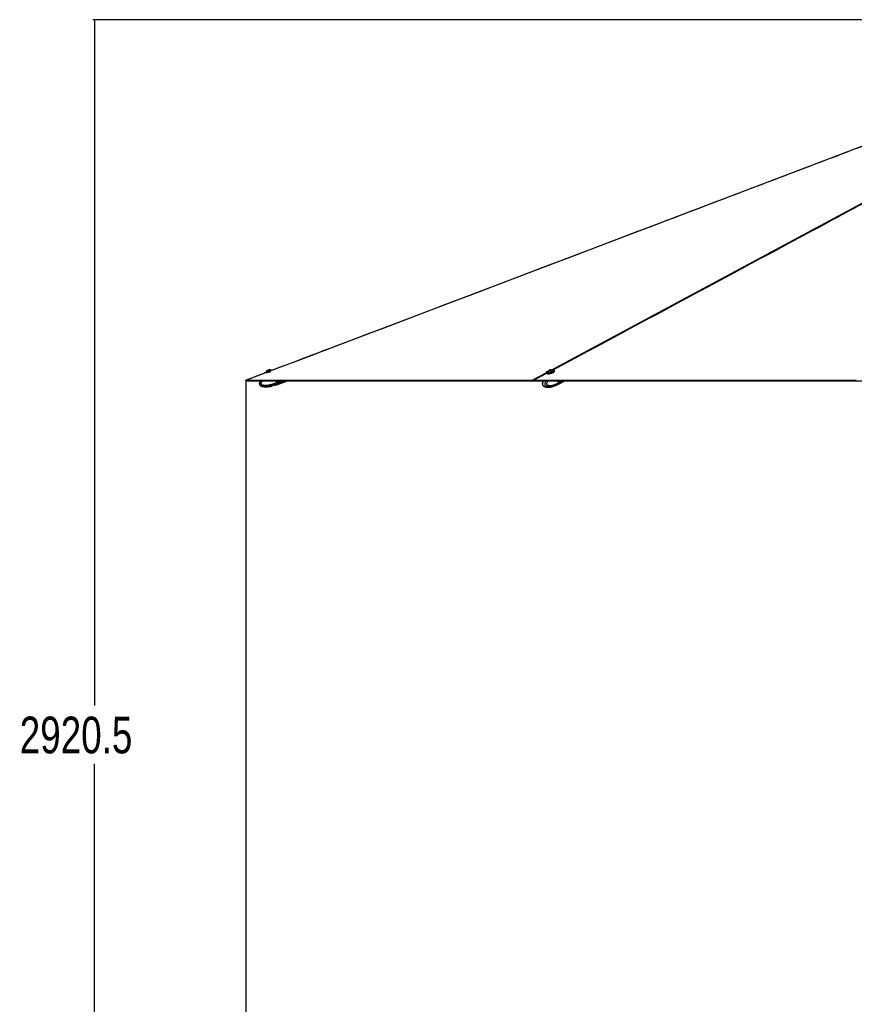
# Paper-space layout '4M DUO Surface plate' of a CAD drawing. Header units: millimetres. Extents: x 20 to 26560, y 40 to 17993.
# Tile 2 of 87: x 299 to 3706, y 4101 to 8122. Entities that reach past the tile are written whole.
import ezdxf

# ---------------------------------------------------------------- set-up
doc = ezdxf.new("R2010")
doc.units = ezdxf.units.MM
doc.layers.add('COMPONENT_GEOMETRY', color=7, linetype='Continuous')
doc.styles.add('SLDTEXTSTYLE0', font='TXT', dxfattribs={"width": 0.75})
doc.dimstyles.new('SLDDIMSTYLE0', dxfattribs={"dimtxt": 150, "dimasz": 6.604, "dimexe": 0, "dimexo": 0.0625, "dimgap": 37.5, "dimtad": 0, "dimtih": 1, "dimtoh": 1, "dimdec": 0, "dimlfac": 0.5, "dimrnd": 1e-09, "dimzin": 12, "dimdsep": 46, "dimtxsty": 'SLDTEXTSTYLE0', "dimsah": 1, "dimcen": 0.09, "dimadec": 0, "dimazin": 3, "dimtfac": 1, "dimtdec": 0, "dimtofl": 0, "dimtmove": 0, "dimatfit": 3, "dimfxl": 1, "dimfrac": 2, "dimtolj": 1, "dimtzin": 12, "dimarcsym": 0})
doc.dimstyles.new('SLDDIMSTYLE1', dxfattribs={"dimtxt": 150, "dimasz": 6.604, "dimexe": 0, "dimexo": 0.0625, "dimgap": 37.5, "dimtad": 0, "dimtih": 1, "dimtoh": 1, "dimdec": 1, "dimlfac": 0.5, "dimrnd": 1e-09, "dimzin": 12, "dimdsep": 46, "dimtxsty": 'SLDTEXTSTYLE0', "dimsah": 1, "dimcen": 0.09, "dimadec": 0, "dimazin": 3, "dimtfac": 1, "dimtdec": 1, "dimtofl": 0, "dimtmove": 0, "dimatfit": 3, "dimfxl": 1, "dimfrac": 2, "dimtolj": 1, "dimtzin": 12, "dimarcsym": 0})

# ---------------------------------------------------------------- blocks, each defined once
blk = doc.blocks.new('_D_10')
at = {"layer": 'COMPONENT_GEOMETRY', "color": 7, "ltscale": 2}
for p, q in [((8984.1, 8122.3), (597.1, 8122.3)), ((603.5, 8122.3), (603.5, 5320.9)), ((603.5, 2281.3), (603.5, 5082.8)), ((8778.9, 2281.3), (597.1, 2281.3))]:
    blk.add_line(p, q, dxfattribs=at)
for points in [[(603.5, 8122.3), (602.5, 8115.7), (604.5, 8115.7)], [(603.5, 2281.3), (604.5, 2287.9), (602.5, 2287.9)]]:
    blk.add_solid(points, dxfattribs=at)
at = {"layer": 'COMPONENT_GEOMETRY', "color": 7, "ltscale": 2, "insert": (298.7, 5276.1), "char_height": 150, "attachment_point": 1, "style": 'SLDTEXTSTYLE0'}
blk.add_mtext('2920.5', dxfattribs=at)
blk = doc.blocks.new('_D_12')
at = {"layer": 'COMPONENT_GEOMETRY', "color": 7, "ltscale": 2}
for p, q in [((1221.8, 6645.1), (1221.8, 3012.8)), ((1221.8, 3019.2), (5098.5, 3019.2)), ((9418.5, 3019.2), (5541.8, 3019.2)), ((9418.5, 2304.9), (9418.5, 3025.5))]:
    blk.add_line(p, q, dxfattribs=at)
for points in [[(1221.8, 3019.2), (1228.4, 3018.2), (1228.4, 3020.2)], [(9418.5, 3019.2), (9411.9, 3020.2), (9411.9, 3018.2)]]:
    blk.add_solid(points, dxfattribs=at)
at = {"layer": 'COMPONENT_GEOMETRY', "color": 7, "ltscale": 2, "insert": (5098.5, 3093.5), "char_height": 150, "attachment_point": 1, "style": 'SLDTEXTSTYLE0'}
blk.add_mtext('4098', dxfattribs=at)

psp = doc.layouts.new('4M DUO Surface plate')

# ---------------------------------------------------------------- linework, layer by layer
at = {"color": 8, "linetype": 'Continuous', "lineweight": 25, "ltscale": 2}
for p, q in [((1300.18, 6678.8), (1223.33, 6649.61)), ((2390.43, 6649.61), (2447.94, 6680.5)), ((2449.49, 6677.1), (2398.32, 6649.61)), ((1352.25, 6642.2), (1350.22, 6647.65)), ((1352.81, 6642.41), (1366.88, 6647.65)), ((1354.54, 6637.79), (1380.97, 6647.65)), ((2501.4, 6640.82), (2499.6, 6647.65)), ((2501.19, 6636.42), (2522.46, 6647.65)), ((2501.79, 6641.03), (2514.33, 6647.65))]:
    psp.add_line(p, q, dxfattribs=at)
at = {"color": 7, "linetype": 'Continuous', "lineweight": 25, "ltscale": 2}
for p, q in [((1298.64, 6680.34), (1299.19, 6678.86)), ((1305.84, 6683.92), (1305.99, 6683.51)), ((1323.79, 6690.15), (1323.64, 6690.57)), ((1331.91, 6691.29), (1331.43, 6692.57)), ((2447.57, 6680.63), (2448.1, 6678.61)), ((2455.09, 6683.45), (2455.2, 6683.04)), ((2459.83, 6689.32), (2460.86, 6690.41)), ((2462.08, 6689.22), (2459.83, 6689.32)), ((2460.86, 6690.41), (2464.14, 6691.41)), ((2461.16, 6689.26), (2460.86, 6690.41)), ((2465.36, 6690.21), (2462.08, 6689.22)), ((2464.14, 6691.41), (2466.39, 6691.31)), ((2464.52, 6689.96), (2464.14, 6691.41)), ((2466.39, 6691.31), (2465.36, 6690.21)), ((2473.58, 6687.88), (2473.47, 6688.29)), ((2482.2, 6686.55), (2481.41, 6689.54)), ((1221.8, 6647.65), (2393.3, 6647.65)), ((1349.06, 6641.01), (1346.59, 6647.65)), ((1349.06, 6641.01), (1349.07, 6641.01)), ((1349.07, 6641.01), (1352.25, 6642.2)), ((1350.96, 6636.46), (1350.79, 6636.38)), ((1352.81, 6642.41), (1350.86, 6647.65)), ((1353.97, 6637.58), (1350.96, 6636.46)), ((1355.9, 6634.14), (1392.12, 6647.65)), ((2393.3, 6647.65), (2393.29, 6647.65)), ((2393.3, 6647.65), (5221.54, 6647.65)), ((2435.01, 6647.65), (2393.3, 6647.65)), ((2499.14, 6639.64), (2497.03, 6647.65)), ((2498.15, 6633.92), (2524.16, 6647.65)), ((2498.66, 6635.09), (2498.53, 6635.01)), ((2500.79, 6636.21), (2498.66, 6635.09)), ((2499.14, 6639.64), (2501.4, 6640.82)), ((2499.14, 6639.64), (2499.14, 6639.64)), ((2501.55, 6640.98), (2499.79, 6647.65)), ((2501.79, 6641.03), (2500.05, 6647.65)), ((3295.02, 6647.65), (3290.2, 6647.65)), ((3496.42, 6647.65), (3492.62, 6647.65)), ((1331.09, 6627.38), (1328.5, 6625.75)), ((1339.25, 6630.13), (1333.44, 6628.53)), ((1345.15, 6630.34), (1341.93, 6630.37)), ((1345.46, 6630.57), (1352.15, 6632.74)), ((1352.15, 6632.74), (1355.34, 6633.93)), ((2439.86, 6624.78), (2439.13, 6625.1)), ((2441.14, 6624.21), (2439.86, 6624.78)), ((2480.56, 6626.01), (2478.1, 6625.28)), ((2487.39, 6628.76), (2483.28, 6627.16)), ((2488.02, 6629.02), (2495.4, 6632.47)), ((2488.03, 6629), (2488.23, 6629)), ((2488.27, 6629.02), (2488.23, 6629)), ((2495.5, 6632.52), (2497.76, 6633.71))]:
    psp.add_line(p, q, dxfattribs=at)
at = {"color": 7, "linetype": 'Continuous', "lineweight": 25, "ltscale": 2, "flags": 128}
for points in [[(4692.62, 7968), (4444.32, 7873.65), (3985.61, 7699.38), (3166.49, 7388.21), (2123.96, 6992.17), (1665.24, 6817.92), (1640.01, 6808.33), (1614.78, 6798.75), (1589.57, 6789.17), (1564.93, 6779.81), (1541.1, 6770.76), (1518.1, 6762.02), (1495.92, 6753.6), (1474.08, 6745.3), (1459.11, 6739.61), (1441.92, 6733.08), (1422.5, 6725.71), (1400.86, 6717.49), (1377, 6708.42), (1350.92, 6698.51), (1331.91, 6691.29)], [(1299.19, 6678.86), (1295.68, 6677.53), (1265.1, 6665.91), (1232.54, 6653.55), (1221.17, 6649.23)], [(1298.87, 6680.85), (1299.06, 6680.92), (1299.87, 6681.23), (1301.3, 6681.76), (1303.28, 6682.5), (1305.74, 6683.42), (1308.57, 6684.47), (1311.67, 6685.63), (1314.89, 6686.83)], [(1305.84, 6683.92), (1306, 6683.98), (1306.78, 6684.28), (1308.15, 6684.79), (1310.01, 6685.48), (1312.22, 6686.31), (1314.62, 6687.2), (1317.03, 6688.1), (1319.26, 6688.93), (1321.16, 6689.64), (1322.59, 6690.17), (1323.43, 6690.49), (1323.64, 6690.57)], [(1308.63, 6690.03), (1308.84, 6690.11), (1309.69, 6690.42), (1311.05, 6690.93), (1312.72, 6691.55), (1314.44, 6692.19), (1315.96, 6692.76), (1317.04, 6693.16), (1317.52, 6693.34), (1317.53, 6693.35)], [(1314.89, 6686.83), (1318.12, 6688.03), (1321.21, 6689.19), (1324.05, 6690.25), (1326.51, 6691.16), (1328.49, 6691.9), (1329.92, 6692.44), (1330.73, 6692.74), (1330.91, 6692.81)], [(2476.86, 6685.07), (2474.27, 6683.84), (2471.29, 6682.66), (2468.02, 6681.57), (2464.61, 6680.64), (2461.19, 6679.88), (2457.91, 6679.34), (2454.9, 6679.03), (2452.28, 6678.97), (2450.16, 6679.16), (2448.63, 6679.59), (2447.74, 6680.25), (2447.57, 6680.63)], [(2456.71, 6687.45), (2456.24, 6687.26), (2453.51, 6686.08), (2451.21, 6684.87), (2449.46, 6683.68), (2448.32, 6682.57), (2447.83, 6681.57), (2447.99, 6680.79)], [(2455.09, 6683.77), (2455.24, 6683.19), (2456.04, 6682.76), (2457.46, 6682.56)], [(2457.46, 6682.56), (2459.38, 6682.61), (2461.66, 6682.9), (2464.14, 6683.41), (2466.63, 6684.1), (2468.95, 6684.93), (2470.91, 6685.82), (2472.39, 6686.72), (2473.26, 6687.56), (2473.47, 6688.27), (2473.31, 6688.57)], [(2459.7, 6688.66), (2461.14, 6688.73), (2462.88, 6689.04), (2464.66, 6689.55), (2466.2, 6690.17), (2467.27, 6690.82), (2467.71, 6691.39), (2467.44, 6691.79), (2466.52, 6691.97), (2465.08, 6691.9), (2463.34, 6691.58), (2461.56, 6691.08), (2460.02, 6690.45), (2458.95, 6689.81), (2458.51, 6689.24), (2458.78, 6688.84), (2459.7, 6688.66)], [(2480.96, 6689.52), (2480.93, 6689.79), (2480.4, 6690.53), (2479.21, 6691.06), (2477.42, 6691.37), (2475.09, 6691.43), (2472.33, 6691.25), (2470.09, 6690.97)], [(2481.41, 6689.54), (2481.42, 6689.51), (2481.27, 6688.57), (2480.43, 6687.49), (2478.94, 6686.3), (2476.86, 6685.07)], [(2477.65, 6682.07), (2479.73, 6683.3), (2481.22, 6684.49), (2482.06, 6685.57), (2482.21, 6686.51), (2482.2, 6686.55)], [(1223.33, 6649.61), (1224.93, 6649.61), (1231.36, 6649.61), (1234.58, 6649.61), (1241, 6649.61), (1244.22, 6649.61), (1250.64, 6649.61), (1253.86, 6649.61), (1260.29, 6649.61), (1263.5, 6649.61), (1266.71, 6649.61), (1273.14, 6649.61), (1276.36, 6649.61), (1282.78, 6649.61), (1286, 6649.61), (1292.42, 6649.61), (1295.64, 6649.61), (1298.85, 6649.61), (1305.28, 6649.61), (1308.49, 6649.61), (1314.92, 6649.61), (1318.14, 6649.61), (1324.56, 6649.61), (1327.78, 6649.61), (1334.2, 6649.61), (1337.42, 6649.61), (1340.63, 6649.61), (1347.06, 6649.61), (1350.27, 6649.61), (1356.7, 6649.61), (1359.91, 6649.61), (1366.34, 6649.61), (1369.56, 6649.61), (1375.98, 6649.61), (1379.2, 6649.61), (1382.41, 6649.61), (1388.84, 6649.61), (1392.05, 6649.61), (1398.48, 6649.61), (1401.69, 6649.61), (1408.12, 6649.61), (1411.34, 6649.61), (1417.76, 6649.61), (1420.98, 6649.61), (1424.19, 6649.61), (1430.62, 6649.61), (1433.83, 6649.61), (1440.26, 6649.61), (1443.47, 6649.61), (1449.9, 6649.61), (1453.12, 6649.61), (1456.33, 6649.61), (1462.76, 6649.61), (1465.97, 6649.61), (1472.4, 6649.61), (1475.61, 6649.61), (1482.04, 6649.61), (1485.25, 6649.61), (1491.68, 6649.61), (1494.89, 6649.61), (1498.11, 6649.61), (1504.54, 6649.61), (1507.75, 6649.61), (1514.18, 6649.61), (1517.39, 6649.61), (1523.82, 6649.61), (1527.03, 6649.61), (1533.46, 6649.61), (1536.67, 6649.61), (1539.89, 6649.61), (1546.32, 6649.61), (1549.53, 6649.61), (1555.96, 6649.61), (1559.17, 6649.61), (1565.6, 6649.61), (1568.81, 6649.61), (1575.24, 6649.61), (1578.45, 6649.61), (1581.67, 6649.61), (1588.09, 6649.61), (1591.31, 6649.61), (1597.74, 6649.61), (1600.95, 6649.61), (1607.38, 6649.61), (1610.59, 6649.61), (1613.81, 6649.61), (1620.23, 6649.61), (1623.45, 6649.61), (1629.87, 6649.61), (1633.09, 6649.61), (1639.52, 6649.61), (1642.73, 6649.61), (1649.16, 6649.61), (1652.37, 6649.61), (1655.58, 6649.61), (1662.01, 6649.61), (1665.23, 6649.61), (1671.65, 6649.61), (1674.87, 6649.61), (1681.3, 6649.61), (1684.51, 6649.61), (1690.94, 6649.61), (1694.15, 6649.61), (1697.36, 6649.61), (1703.79, 6649.61), (1707.01, 6649.61), (1713.43, 6649.61), (1716.65, 6649.61), (1723.07, 6649.61), (1726.29, 6649.61), (1732.72, 6649.61), (1735.93, 6649.61), (1739.14, 6649.61), (1745.57, 6649.61), (1748.78, 6649.61), (1755.21, 6649.61), (1758.43, 6649.61), (1764.85, 6649.61), (1768.07, 6649.61), (1771.28, 6649.61), (1777.71, 6649.61), (1780.92, 6649.61), (1787.35, 6649.61), (1790.56, 6649.61), (1796.99, 6649.61), (1800.21, 6649.61), (1806.63, 6649.61), (1809.85, 6649.61), (1813.06, 6649.61), (1819.49, 6649.61), (1822.7, 6649.61), (1829.13, 6649.61), (1832.34, 6649.61), (1838.77, 6649.61), (1841.98, 6649.61), (1848.41, 6649.61), (1851.63, 6649.61), (1854.84, 6649.61), (1861.27, 6649.61), (1864.48, 6649.61), (1870.91, 6649.61), (1874.12, 6649.61), (1880.55, 6649.61), (1883.76, 6649.61), (1890.19, 6649.61), (1893.41, 6649.61), (1896.62, 6649.61), (1903.05, 6649.61), (1906.26, 6649.61), (1912.69, 6649.61), (1915.9, 6649.61), (1922.33, 6649.61), (1925.54, 6649.61), (1928.76, 6649.61), (1935.18, 6649.61), (1938.4, 6649.61), (1944.83, 6649.61), (1948.04, 6649.61), (1954.47, 6649.61), (1957.68, 6649.61), (1964.11, 6649.61), (1967.32, 6649.61), (1970.54, 6649.61), (1976.96, 6649.61), (1980.18, 6649.61), (1986.6, 6649.61), (1989.82, 6649.61), (1996.25, 6649.61), (1999.46, 6649.61), (2005.89, 6649.61), (2009.1, 6649.61), (2012.32, 6649.61), (2018.74, 6649.61), (2021.96, 6649.61), (2028.38, 6649.61), (2031.6, 6649.61), (2038.03, 6649.61), (2041.24, 6649.61), (2047.67, 6649.61), (2050.88, 6649.61), (2054.09, 6649.61), (2060.52, 6649.61), (2063.74, 6649.61), (2070.16, 6649.61), (2073.38, 6649.61), (2079.8, 6649.61), (2083.02, 6649.61), (2086.23, 6649.61), (2092.66, 6649.61), (2095.87, 6649.61), (2102.3, 6649.61), (2105.51, 6649.61), (2111.94, 6649.61), (2115.16, 6649.61), (2121.58, 6649.61), (2124.8, 6649.61), (2128.01, 6649.61), (2134.44, 6649.61), (2137.65, 6649.61), (2144.08, 6649.61), (2147.29, 6649.61), (2153.72, 6649.61), (2156.93, 6649.61), (2163.36, 6649.61), (2166.58, 6649.61), (2169.79, 6649.61), (2176.22, 6649.61), (2179.43, 6649.61), (2185.86, 6649.61), (2189.07, 6649.61), (2195.5, 6649.61), (2198.71, 6649.61), (2205.14, 6649.61), (2208.35, 6649.61), (2211.57, 6649.61), (2218, 6649.61), (2221.21, 6649.61), (2227.64, 6649.61), (2230.85, 6649.61), (2237.28, 6649.61), (2240.49, 6649.61), (2243.71, 6649.61), (2250.13, 6649.61), (2253.35, 6649.61), (2259.77, 6649.61), (2262.99, 6649.61), (2269.42, 6649.61), (2272.63, 6649.61), (2279.06, 6649.61), (2282.27, 6649.61), (2285.49, 6649.61), (2291.91, 6649.61), (2295.13, 6649.61), (2301.55, 6649.61), (2304.77, 6649.61), (2311.2, 6649.61), (2314.41, 6649.61), (2320.84, 6649.61), (2324.05, 6649.61), (2327.26, 6649.61), (2333.69, 6649.61), (2336.91, 6649.61), (2343.33, 6649.61), (2346.55, 6649.61), (2352.97, 6649.61), (2356.19, 6649.61), (2362.61, 6649.61), (2365.83, 6649.61), (2369.04, 6649.61), (2375.47, 6649.61), (2378.68, 6649.61), (2384.56, 6649.61), (2390.43, 6649.61)], [(1281.57, 6647.65), (1281.2, 6647.18), (1279.15, 6643.83), (1277.92, 6641.01), (1277.14, 6637.66), (1277.14, 6634.93), (1277.7, 6632.67), (1279, 6630.29), (1281.94, 6627.46), (1284.33, 6626.05), (1287.52, 6624.74), (1291.65, 6623.66), (1296.84, 6622.91), (1303.19, 6622.63), (1310.76, 6622.95), (1322.75, 6624.55), (1328.13, 6625.78), (1328.13, 6625.78)], [(1352.81, 6642.41), (1352.8, 6642.4), (1352.77, 6642.39), (1352.72, 6642.37), (1352.65, 6642.34), (1352.56, 6642.31), (1352.47, 6642.28), (1352.36, 6642.24), (1352.25, 6642.2)], [(1353.97, 6637.58), (1353.82, 6638), (1353.64, 6638.48), (1353.44, 6639.01), (1353.22, 6639.59), (1352.99, 6640.21), (1352.75, 6640.86), (1352.5, 6641.52), (1352.25, 6642.2)], [(1354.54, 6637.79), (1354.38, 6638.21), (1354.2, 6638.69), (1354, 6639.22), (1353.78, 6639.8), (1353.55, 6640.42), (1353.31, 6641.07), (1353.07, 6641.73), (1352.81, 6642.41)], [(1355.9, 6634.14), (1355.81, 6634.37), (1355.55, 6635.07), (1355.12, 6636.22), (1354.54, 6637.79)], [(2398.32, 6649.61), (2402.2, 6649.61), (2417.72, 6649.61), (2425.48, 6649.61), (2441, 6649.61), (2448.75, 6649.61), (2464.27, 6649.61), (2472.03, 6649.61), (2487.55, 6649.61), (2495.31, 6649.61), (2503.07, 6649.61), (2518.58, 6649.61), (2526.34, 6649.61), (2541.86, 6649.61), (2549.62, 6649.61), (2565.14, 6649.61), (2572.9, 6649.61), (2580.65, 6649.61), (2596.17, 6649.61), (2603.93, 6649.61), (2619.45, 6649.61), (2627.21, 6649.61), (2642.72, 6649.61), (2650.48, 6649.61), (2666, 6649.61), (2673.76, 6649.61), (2681.52, 6649.61), (2697.04, 6649.61), (2704.79, 6649.61), (2720.31, 6649.61), (2728.07, 6649.61), (2743.59, 6649.61), (2751.35, 6649.61), (2766.86, 6649.61), (2774.62, 6649.61), (2782.38, 6649.61), (2797.9, 6649.61), (2805.66, 6649.61), (2821.18, 6649.61), (2828.93, 6649.61), (2844.45, 6649.61), (2852.21, 6649.61), (2867.73, 6649.61), (2875.49, 6649.61), (2883.25, 6649.61), (2898.76, 6649.61), (2906.52, 6649.61), (2922.04, 6649.61), (2929.8, 6649.61), (2945.32, 6649.61), (2953.08, 6649.61), (2960.83, 6649.61), (2976.35, 6649.61), (2984.11, 6649.61), (2999.63, 6649.61), (3007.39, 6649.61), (3022.9, 6649.61), (3030.66, 6649.61), (3046.18, 6649.61), (3053.94, 6649.61), (3061.7, 6649.61), (3077.22, 6649.61), (3084.97, 6649.61), (3100.49, 6649.61), (3108.25, 6649.61), (3123.77, 6649.61), (3131.53, 6649.61), (3147.04, 6649.61), (3154.8, 6649.61), (3162.56, 6649.61), (3178.08, 6649.61), (3185.84, 6649.61), (3201.36, 6649.61), (3209.11, 6649.61), (3224.63, 6649.61), (3232.39, 6649.61), (3247.91, 6649.61), (3255.67, 6649.61), (3263.43, 6649.61), (3278.94, 6649.61), (3286.7, 6649.61), (3302.22, 6649.61), (3309.98, 6649.61), (3325.5, 6649.61), (3333.26, 6649.61), (3341.01, 6649.61), (3356.53, 6649.61), (3364.29, 6649.61), (3379.81, 6649.61), (3387.57, 6649.61), (3403.08, 6649.61), (3410.84, 6649.61), (3426.36, 6649.61), (3434.12, 6649.61), (3441.88, 6649.61), (3457.4, 6649.61), (3465.15, 6649.61), (3480.67, 6649.61), (3488.43, 6649.61), (3503.95, 6649.61), (3511.71, 6649.61), (3527.22, 6649.61), (3534.98, 6649.61), (3542.74, 6649.61), (3558.26, 6649.61), (3566.02, 6649.61), (3581.54, 6649.61), (3589.29, 6649.61), (3604.81, 6649.61), (3612.57, 6649.61), (3628.09, 6649.61), (3635.85, 6649.61), (3643.61, 6649.61), (3659.12, 6649.61), (3666.88, 6649.61), (3682.4, 6649.61), (3690.16, 6649.61), (3705.68, 6649.61), (3713.44, 6649.61)], [(2497.76, 6633.71), (2499.19, 6634.65), (2500.79, 6636.21)], [(2498.15, 6633.92), (2499.59, 6634.86), (2501.19, 6636.42)], [(2495.5, 6632.52), (2495.07, 6632.31), (2494.88, 6632.22)]]:
    psp.add_lwpolyline(points, dxfattribs=at)
at = {"color": 8, "linetype": 'Continuous', "lineweight": 25, "ltscale": 2, "flags": 128}
for points in [[(2468.29, 6691.43), (3918.21, 7470.36), (4118.28, 7577.84), (4318.36, 7685.33), (4518.46, 7792.82), (4718.57, 7900.32), (4830.54, 7960.47)], [(1315.03, 6686.46), (1311.73, 6685.22), (1308.57, 6684.04), (1305.67, 6682.96), (1303.15, 6682.02), (1301.12, 6681.26), (1299.66, 6680.72), (1298.83, 6680.41), (1298.64, 6680.34)], [(1306.49, 6679.85), (1306.78, 6679.96), (1309.69, 6681.05), (1312.85, 6682.23), (1316.15, 6683.46)], [(1331.43, 6692.57), (1331.24, 6692.5), (1330.41, 6692.19), (1328.95, 6691.65), (1326.92, 6690.89), (1324.4, 6689.95), (1321.5, 6688.87), (1318.33, 6687.69), (1315.03, 6686.46)], [(1316.15, 6683.46), (1319.45, 6684.69), (1322.62, 6685.87), (1324.71, 6686.65)], [(2447.99, 6680.79), (2448.03, 6680.74), (2448.89, 6680.09), (2450.39, 6679.67), (2452.46, 6679.48), (2455.02, 6679.54), (2457.96, 6679.84), (2461.17, 6680.37), (2464.51, 6681.11), (2467.84, 6682.03), (2471.03, 6683.09), (2473.95, 6684.24), (2476.48, 6685.44)], [(1352.15, 6632.74), (1352.06, 6632.97), (1351.8, 6633.67), (1351.38, 6634.82), (1350.79, 6636.38)], [(1355.34, 6633.93), (1355.25, 6634.16), (1354.99, 6634.86), (1354.56, 6636.01), (1353.97, 6637.58)], [(2495.41, 6632.47), (2496.93, 6633.45), (2498.53, 6635.01)], [(2501.55, 6640.98), (2501.55, 6640.97), (2501.55, 6640.94), (2501.52, 6640.9), (2501.47, 6640.87), (2501.4, 6640.82)]]:
    psp.add_lwpolyline(points, dxfattribs=at)
at = {"color": 7, "linetype": 'Continuous', "lineweight": 25, "ltscale": 4}
for centre, radius, start, end in [((1299.01, 6680.48), 0.4, 110.4599, 200.4599), ((1316.41, 6682.78), 10.63, 137.00077, 173.79828), ((1316.41, 6682.78), 10.63, 47.12152, 83.91903), ((1331.05, 6692.43), 0.4, 20.4599, 110.4599), ((2452.61, 6731.06), 55.02, 269.19869, 297.07893), ((2451.87, 6733.25), 57.56, 272.1132, 296.41114), ((2465.46, 6681.4), 10.63, 127.32519, 167.16889), ((2465.46, 6681.4), 10.63, 42.35463, 82.19833), ((2472.73, 6692.34), 11.65, 294.0048, 318.8565), ((1353.83, 6638.12), 0.554, 285.39204, 14.27119), ((2496.44, 6639.13), 5.24, 326.21996, 18.8843), ((2496.84, 6639.34), 5.24, 326.21996, 18.8843), ((1355.13, 6634.49), 0.6, 290.4599, 20.4599)]:
    psp.add_arc(centre, radius, start, end, dxfattribs=at)
at = {"color": 8, "linetype": 'Continuous', "lineweight": 25, "ltscale": 4}
psp.add_arc((2474.43, 6692.2), 7.06, 286.88946, 337.728, dxfattribs=at)
at = {"color": 8, "linetype": 'Continuous', "lineweight": 25, "ltscale": 2}
for points, knots in [([(4693.35, 7967.9), (4616.94, 7938.86), (4437.66, 7870.71), (4155.49, 7763.5), (3846.84, 7646.24), (3538.2, 7528.99), (3229.55, 7411.73), (2493.88, 7132.26), (1861.1, 6891.88), (1331.2, 6690.59)], [0, 0, 0, 0, 0.0681806, 0.1599808, 0.2517809, 0.3435811, 0.4353814, 0.5271816, 1, 1, 1, 1]), ([(4842.58, 7962.97), (4791.64, 7935.57), (4668.01, 7869.07), (4471.57, 7763.5), (4253.36, 7646.24), (4035.13, 7528.99), (3816.9, 7411.73), (3297.21, 7132.52), (2850.26, 6892.4), (2476.05, 6691.37)], [0, 0, 0, 0, 0.06461381, 0.15682586, 0.24903788, 0.34125, 0.43346213, 0.52567423, 1, 1, 1, 1]), ([(1350.79, 6636.38), (1350.79, 6636.38), (1350.79, 6632.06), (1334.8, 6632.57), (1324.04, 6626.55), (1310.48, 6624.75), (1300.05, 6624.07), (1292.2, 6624.74), (1285.96, 6626.51), (1282.19, 6628.49), (1279.95, 6630.85), (1278.72, 6633.04), (1278.08, 6635.64), (1278.53, 6639.55), (1280.31, 6643.72), (1282.37, 6646.36), (1283.38, 6647.65)], [0, 0, 0, 0, 0.00000129, 0.1404092, 0.33011079, 0.46628692, 0.56493907, 0.67204178, 0.71845532, 0.77461379, 0.80741815, 0.82167655, 0.85572423, 0.89171045, 0.94708381, 1, 1, 1, 1]), ([(1290.66, 6647.65), (1289.85, 6646.86), (1287.75, 6644.81), (1285.32, 6641.44), (1283.81, 6638.19), (1283.49, 6636.05), (1283.74, 6634.96), (1284.24, 6634.09), (1285.53, 6632.81), (1288.06, 6631.56), (1293.11, 6630.12), (1300.07, 6629.54), (1309.86, 6630.03), (1322.22, 6632.04), (1335.76, 6635.72), (1345.04, 6639.41), (1349.06, 6641.01)], [0, 0, 0, 0, 0.040791, 0.1055878, 0.148573, 0.1686713, 0.1821039, 0.1877433, 0.2046287, 0.2463363, 0.2877811, 0.3935602, 0.4958527, 0.6403094, 0.8440282, 1, 1, 1, 1]), ([(2439.13, 6625.1), (2439.07, 6625.13), (2437.9, 6625.64), (2436.19, 6627.15), (2434.64, 6629.47), (2433.77, 6631.67), (2433.32, 6634.26), (2433.58, 6638.18), (2434.87, 6642.67), (2436.29, 6645.95), (2437.29, 6647.54), (2437.36, 6647.65)], [0, 0, 0, 0, 0.0100092, 0.1950253, 0.3030968, 0.3500729, 0.4622418, 0.580801, 0.7632178, 0.9826809, 1, 1, 1, 1]), ([(2498.53, 6635.01), (2498.53, 6635.01), (2494.19, 6635.01), (2489.01, 6628.42), (2477.39, 6625.76), (2467.71, 6623.27), (2459.66, 6622.72), (2453.75, 6623.35), (2449.08, 6625.13), (2446.3, 6627.1), (2444.69, 6629.46), (2443.81, 6631.65), (2443.36, 6634.25), (2443.73, 6638.17), (2445.33, 6642.68), (2447.06, 6645.98), (2448.27, 6647.56), (2448.35, 6647.65)], [0, 0, 0, 0, 0.000005, 0.1377982, 0.3239621, 0.457601, 0.5544155, 0.6595239, 0.7050725, 0.7601861, 0.7923794, 0.8063728, 0.8397858, 0.8751023, 0.9294424, 0.995617, 1, 1, 1, 1]), ([(2456.62, 6647.65), (2455.64, 6646.41), (2453.68, 6643.93), (2451.49, 6640.05), (2450.31, 6636.79), (2450.04, 6634.66), (2450.21, 6633.57), (2450.57, 6632.7), (2451.51, 6631.42), (2453.39, 6630.16), (2457.14, 6628.73), (2462.34, 6628.15), (2469.66, 6628.64), (2478.94, 6630.66), (2489.11, 6634.35), (2496.11, 6638.04), (2499.14, 6639.64)], [0, 0, 0, 0, 0.06268213, 0.12600311, 0.16800631, 0.18764704, 0.20077283, 0.20628247, 0.2227839, 0.26354342, 0.3040433, 0.40740189, 0.50735918, 0.64852304, 0.84759289, 1, 1, 1, 1])]:
    psp.add_open_spline(points, degree=3, knots=knots, dxfattribs=at)
at = {"color": 7, "linetype": 'Continuous', "lineweight": 25, "ltscale": 2}
for points, knots in [([(1223.33, 6649.61), (1222.8, 6649.58), (1222.05, 6649.53), (1221.37, 6649.3), (1221.17, 6649.23)], [0, 0, 0, 0, 0.70073263, 1, 1, 1, 1]), ([(1221.8, 6647.65), (1221.7, 6647.92), (1221.49, 6648.44), (1221.28, 6648.96), (1221.17, 6649.23)], [0, 0, 0, 0, 0.50002, 1, 1, 1, 1]), ([(1349.07, 6641.01), (1349.32, 6640.38), (1349.82, 6639.13), (1350.47, 6637.57), (1350.81, 6636.77), (1350.95, 6636.47), (1350.96, 6636.46)], [0, 0, 0, 0, 0.35028106, 0.70058224, 0.98591097, 1, 1, 1, 1]), ([(2392.85, 6649.23), (2392.27, 6649.37), (2391.43, 6649.58), (2390.66, 6649.6), (2390.43, 6649.61)], [0, 0, 0, 0, 0.70075411, 1, 1, 1, 1]), ([(2398.32, 6649.61), (2397.03, 6649.58), (2395.19, 6649.53), (2393.39, 6649.3), (2392.85, 6649.23)], [0, 0, 0, 0, 0.7007287, 1, 1, 1, 1]), ([(2392.85, 6649.23), (2392.92, 6648.96), (2393.07, 6648.44), (2393.22, 6647.92), (2393.3, 6647.65)], [0, 0, 0, 0, 0.500014, 1, 1, 1, 1]), ([(2436.86, 6647.65), (2436.82, 6647.59), (2436.09, 6646.41), (2435.1, 6644.19), (2433.97, 6641.23), (2433.21, 6638.59), (2432.87, 6636.02), (2432.94, 6633.53), (2433.46, 6631.23), (2434.41, 6629.25), (2435.63, 6627.74), (2437.08, 6626.36), (2438.28, 6625.46), (2439.05, 6625.1), (2439.11, 6625.07)], [0, 0, 0, 0, 0.0098498, 0.1734466, 0.2886766, 0.3873391, 0.4856812, 0.5768791, 0.6630883, 0.7468636, 0.8208605, 0.887624, 0.9908397, 1, 1, 1, 1]), ([(2499.14, 6639.64), (2499.27, 6639.01), (2499.54, 6637.76), (2499.31, 6636.2), (2498.91, 6635.4), (2498.67, 6635.1), (2498.66, 6635.09)], [0, 0, 0, 0, 0.3503086, 0.7005753, 0.9859537, 1, 1, 1, 1]), ([(2500.89, 6636.29), (2501.05, 6636.51), (2501.47, 6637.08), (2501.62, 6637.84), (2501.71, 6638.3)], [0, 0, 0, 0, 0.3893732, 1, 1, 1, 1]), ([(2501.71, 6638.3), (2501.73, 6638.36), (2501.9, 6638.92), (2501.8, 6639.87), (2501.61, 6640.72), (2501.55, 6640.98)], [0, 0, 0, 0, 0.0717341, 0.7239208, 1, 1, 1, 1]), ([(1328.16, 6625.63), (1328.15, 6625.63), (1328.12, 6625.62), (1328.34, 6625.7), (1328.5, 6625.75)], [0, 0, 0, 0, 0.2889975, 1, 1, 1, 1]), ([(1331.09, 6627.38), (1331.25, 6627.52), (1331.56, 6627.78), (1332.35, 6628.18), (1333.02, 6628.42), (1333.39, 6628.52), (1333.44, 6628.53)], [0, 0, 0, 0, 0.31952499, 0.63963937, 0.94704475, 1, 1, 1, 1]), ([(1339.25, 6630.13), (1339.57, 6630.21), (1340.21, 6630.37), (1341.11, 6630.45), (1341.66, 6630.42), (1341.89, 6630.38), (1341.93, 6630.37)], [0, 0, 0, 0, 0.3056247, 0.6108176, 0.930643, 1, 1, 1, 1]), ([(1345.15, 6630.34), (1345.3, 6630.37), (1345.54, 6630.42), (1345.52, 6630.41), (1345.51, 6630.41)], [0, 0, 0, 0, 0.6381349, 1, 1, 1, 1]), ([(2439.9, 6624.85), (2440.7, 6624.4), (2442.53, 6623.38), (2445.21, 6622.61), (2448.6, 6621.81), (2452.75, 6621.28), (2457.8, 6621.2), (2463.35, 6621.64), (2469.62, 6622.73), (2474.7, 6623.93), (2477.63, 6625), (2478.13, 6625.19)], [0, 0, 0, 0, 0.0614052, 0.1391348, 0.1904465, 0.3064557, 0.4430184, 0.5747442, 0.7444393, 0.9566662, 1, 1, 1, 1]), ([(2480.56, 6626.01), (2480.86, 6626.14), (2481.47, 6626.41), (2482.39, 6626.81), (2482.98, 6627.05), (2483.24, 6627.14), (2483.28, 6627.16)], [0, 0, 0, 0, 0.3195006, 0.6396072, 0.947046, 1, 1, 1, 1]), ([(2487.39, 6628.76), (2487.59, 6628.84), (2487.99, 6629), (2488.28, 6629.08), (2488.26, 6629.05), (2488.26, 6629.04)], [0, 0, 0, 0, 0.3931476, 0.7854688, 1, 1, 1, 1]), ([(2488.03, 6629), (2488.01, 6628.99), (2487.91, 6628.97), (2487.63, 6628.86), (2487.39, 6628.76)], [0, 0, 0, 0, 0.1543681, 1, 1, 1, 1])]:
    psp.add_open_spline(points, degree=3, knots=knots, dxfattribs=at)

# ---------------------------------------------------------------- dimensions: what is measured, and where the dimension line sits
at = {"layer": 'COMPONENT_GEOMETRY', "color": 7, "ltscale": 2}
dim = psp.add_linear_dim(base=(603.47, 2281.33), p1=(8986.59, 8122.33), p2=(8781.46, 2281.33), angle=90, dimstyle='SLDDIMSTYLE1', dxfattribs=at)
dim.commit()
dim.dimension.update_dxf_attribs({"geometry": '_D_10', "text_midpoint": (603.47, 5201.83), "dimtype": 160})
dim = psp.add_linear_dim(base=(1221.8, 3019.17), p1=(9418.46, 2302.33), p2=(1221.8, 6647.65), dimstyle='SLDDIMSTYLE0', dxfattribs=at)
dim.commit()
dim.dimension.update_dxf_attribs({"geometry": '_D_12', "text_midpoint": (5320.13, 3019.17), "dimtype": 160})

doc.saveas('drawing.dxf')
